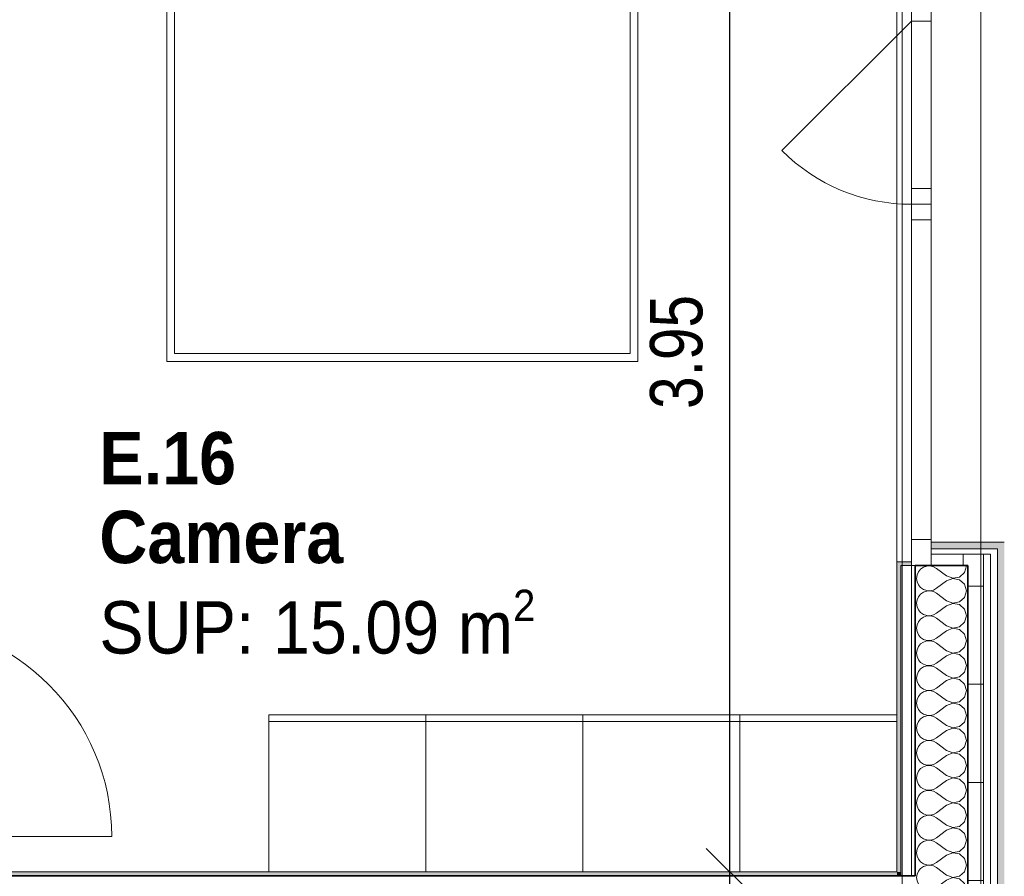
# Model space of a CAD drawing. Header units: metres. Extents: x -7.1 to 26.5, y -14.7 to 18.1.
# Tile 178 of 182: x 19.3 to 23, y 6.8 to 10. Entities that reach past the tile are written whole.
import ezdxf

# ---------------------------------------------------------------- set-up
doc = ezdxf.new("R2010")
doc.units = ezdxf.units.M
doc.header["$PDMODE"] = 65
doc.linetypes.add('AUSGEZOGEN', pattern=[0])
for name, color, linetype in [('XR$1$010 Aussenwände', 7, 'AUSGEZOGEN'), ('XR$1$010 Aussenwände Schichttrennlinien', 7, 'AUSGEZOGEN'), ('XR$1$010 Fenster', 7, 'AUSGEZOGEN'), ('XR$1$010 Türen', 7, 'AUSGEZOGEN'), ('XR$1$015 Innenwände', 7, 'AUSGEZOGEN'), ('XR$1$015 Innenwände Schichttrennlinien', 7, 'AUSGEZOGEN'), ('XR$1$030 Bodenaufbauten', 7, 'AUSGEZOGEN'), ('XR$1$065 Möbel Einrichtung', 7, 'AUSGEZOGEN'), ('XR$1$080 Raumdefinitionen Kontur', 7, 'AUSGEZOGEN'), ('XR$2$080 Raumdefinitionen Text_1', 7, 'AUSGEZOGEN'), ('XR$2$105 Bemassungen 100', 7, 'AUSGEZOGEN'), ('XR$3$010 Aussenwände Bauteilschraffuren', 7, 'AUSGEZOGEN'), ('XR$3$015 Innenwände Bauteilschraffuren', 7, 'AUSGEZOGEN'), ('XR$3$035 Decken', 7, 'AUSGEZOGEN')]:
    doc.layers.add(name, color=color, linetype=linetype)
doc.styles.add('ARIAL', font='arial.ttf')
doc.dimstyles.new('DIMSTYLE_3', dxfattribs={"dimtxt": 0.2, "dimasz": 0.3, "dimexe": 0, "dimexo": 0, "dimgap": 0.1, "dimtad": 2, "dimrnd": 0.005, "dimzin": 4, "dimdsep": 46, "dimtxsty": 'ARIAL', "dimblk1": 'ALL_ML_STRICH', "dimblk2": 'ALL_ML_STRICH', "dimsah": 1, "dimcen": 0, "dimclrd": 7, "dimclre": 7, "dimclrt": 7, "dimadec": 0, "dimazin": 0, "dimtfac": 1, "dimtdec": 0, "dimtix": 1, "dimtmove": 2, "dimatfit": 3, "dimfxl": 0, "dimtzin": 0, "dimlwd": 0, "dimlwe": 18, "dimarcsym": 0})
doc.dimstyles.new('DIMSTYLE_7', dxfattribs={"dimtxt": 0.2, "dimasz": 0.3, "dimexe": 0, "dimexo": 0, "dimgap": 0.1, "dimtad": 2, "dimdec": 1, "dimlfac": 100, "dimrnd": 0.5, "dimzin": 4, "dimdsep": 46, "dimtxsty": 'ARIAL', "dimblk1": 'ALL_ML_STRICH', "dimblk2": 'ALL_ML_STRICH', "dimsah": 1, "dimcen": 0, "dimclrd": 7, "dimclre": 7, "dimclrt": 7, "dimadec": 0, "dimazin": 0, "dimtfac": 1, "dimtdec": 0, "dimtix": 1, "dimtmove": 2, "dimatfit": 3, "dimfxl": 0, "dimtvp": 1.2, "dimtzin": 0, "dimlwd": 0, "dimlwe": 18, "dimarcsym": 0})
pattern_1 = [(0, (1500, 1500), (750, 750), [750, -750]), (90, (1500, 1500), (-750, 750), [750, -750])]
pattern_2 = [(0, (0.375, 0.375), (0.1875, 0.1875), [0.1875, -0.1875]), (90, (0.375, 0.375), (-0.1875, 0.1875), [0.1875, -0.1875])]

# ---------------------------------------------------------------- blocks, each defined once
blk = doc.blocks.new('ALL_ML_STRICH')
at = {"color": 0, "linetype": 'ByBlock', "lineweight": -2}
for p, q in [((0, -0.5), (0, 0.5)), ((-0.3, -0.3), (0.3, 0.3)), ((-1, 0), (0.5, 0))]:
    blk.add_line(p, q, dxfattribs=at)
blk = doc.blocks.new('*D217')
at = {"layer": 'DEFPOINTS', "color": 7, "linetype": 'AUSGEZOGEN', "lineweight": 18, "transparency": 16777216}
for p in [(22.048, 6.7835), (21.983, 6.6135), (22.0127, 6.6135)]:
    blk.add_point(p, dxfattribs=at)
at = {"layer": 'XR$2$105 Bemassungen 100', "color": 7, "linetype": 'AUSGEZOGEN', "lineweight": -2, "transparency": 16777216}
for p, q in [((21.983, 6.7835), (21.983, 6.7835)), ((21.983, 6.6135), (21.983, 6.7835)), ((21.983, 6.6135), (21.983, 6.6135))]:
    blk.add_line(p, q, dxfattribs=at)
at = {"layer": 'XR$2$105 Bemassungen 100', "color": 7, "linetype": 'AUSGEZOGEN', "lineweight": 18, "transparency": 16777216, "xscale": 0.3, "yscale": 0.3, "zscale": 0.3}
for p, rotation in [((21.983, 6.7835), 90), ((21.983, 6.6135), 270)]:
    blk.add_blockref('ALL_ML_STRICH', p, dxfattribs=dict(at, rotation=rotation))
at = {"layer": 'XR$2$105 Bemassungen 100', "color": 7, "linetype": 'AUSGEZOGEN', "lineweight": 18, "transparency": 16777216, "insert": (21.783, 6.397), "char_height": 0.2, "width": 0.64, "attachment_point": 5, "rotation": 90, "style": 'ARIAL'}
blk.add_mtext('\\W0.80;\\A1;{\\A1;{17\\H0.132000;\\S^ ;}}', dxfattribs=at)
blk = doc.blocks.new('*D218')
at = {"layer": 'DEFPOINTS', "color": 7, "linetype": 'AUSGEZOGEN', "lineweight": 18, "transparency": 16777216}
for p in [(22.1318, 10.7335), (21.983, 6.7835), (22.048, 6.7835)]:
    blk.add_point(p, dxfattribs=at)
at = {"layer": 'XR$2$105 Bemassungen 100', "color": 7, "linetype": 'AUSGEZOGEN', "lineweight": -2, "transparency": 16777216}
for p, q in [((21.983, 10.7335), (21.983, 10.7335)), ((21.983, 6.7835), (21.983, 10.7335)), ((21.983, 6.7835), (21.983, 6.7835))]:
    blk.add_line(p, q, dxfattribs=at)
at = {"layer": 'XR$2$105 Bemassungen 100', "color": 7, "linetype": 'AUSGEZOGEN', "lineweight": 18, "transparency": 16777216, "xscale": 0.3, "yscale": 0.3, "zscale": 0.3}
for p, rotation in [((21.983, 10.7335), 90), ((21.983, 6.7835), 270)]:
    blk.add_blockref('ALL_ML_STRICH', p, dxfattribs=dict(at, rotation=rotation))
at = {"layer": 'XR$2$105 Bemassungen 100', "color": 7, "linetype": 'AUSGEZOGEN', "lineweight": 18, "transparency": 16777216, "insert": (21.7795, 8.7695), "char_height": 0.2, "width": 0.64, "attachment_point": 5, "rotation": 90, "style": 'ARIAL'}
blk.add_mtext('\\W0.80;\\A1;{\\A1;{3.95\\H0.132000;\\S^ ;}}', dxfattribs=at)
blk = doc.blocks.new('COMPLEXOBJECT_54')
at = {"layer": 'XR$3$035 Decken', "color": 8, "linetype": 'AUSGEZOGEN', "lineweight": 25, "transparency": 33554687}
for p, q in [((25.1774, 6.8098), (25.5318, 6.4554)), ((24.5318, 6.0734), (22.9419, 6.0734))]:
    blk.add_line(p, q, dxfattribs=at)
blk.add_lwpolyline([(22.9419, 6.0734), (22.9423, 6.5749), (24.532, 6.5734)], dxfattribs=at)
for radius, start, end in [(1, 270.0121, 310.2124), (1.5, 270, 311.8103)]:
    blk.add_arc((24.5318, 7.5734), radius, start, end, dxfattribs=at)
blk = doc.blocks.new('COMPLEXOBJECT_65')
at = {"layer": 'XR$3$010 Aussenwände Bauteilschraffuren', "color": 8, "linetype": 'AUSGEZOGEN', "lineweight": 13, "transparency": 33554687}
for p, q in [((22.6974, 6.7685), (22.6965, 6.7619)), ((22.6965, 6.7619), (22.6983, 6.7489)), ((22.6983, 6.7489), (22.7036, 6.7369)), ((22.7036, 6.7369), (22.712, 6.7268)), ((22.8108, 6.7524), (22.7727, 6.7238)), ((22.8351, 6.7617), (22.8108, 6.7524)), ((22.8184, 6.7685), (22.8351, 6.7621)), ((22.8351, 6.7621), (22.8607, 6.7669)), ((22.8607, 6.7569), (22.8351, 6.7617)), ((22.8607, 6.7669), (22.8624, 6.7685)), ((22.8799, 6.7393), (22.8607, 6.7569)), ((22.887, 6.7143), (22.8799, 6.7393)), ((22.712, 6.7018), (22.7036, 6.6917)), ((22.712, 6.7268), (22.7229, 6.7193)), ((22.7229, 6.7093), (22.712, 6.7018)), ((22.7229, 6.7193), (22.7353, 6.7151)), ((22.7353, 6.7135), (22.7229, 6.7093)), ((22.7353, 6.7151), (22.7484, 6.7145)), ((22.7484, 6.7141), (22.7353, 6.7135)), ((22.7484, 6.7145), (22.7612, 6.7175)), ((22.7612, 6.7111), (22.7484, 6.7141)), ((22.7612, 6.7175), (22.7727, 6.7238)), ((22.7727, 6.7048), (22.7612, 6.7111)), ((22.8108, 6.6762), (22.7727, 6.7048)), ((22.8799, 6.6893), (22.887, 6.7143)), ((22.6983, 6.6797), (22.6965, 6.6667)), ((22.6965, 6.6667), (22.6983, 6.6537)), ((22.7036, 6.6917), (22.6983, 6.6797)), ((22.8108, 6.6762), (22.8351, 6.6669)), ((22.8351, 6.6665), (22.8108, 6.6571)), ((22.8351, 6.6669), (22.8607, 6.6717)), ((22.8607, 6.6616), (22.8351, 6.6665)), ((22.8607, 6.6717), (22.8799, 6.6893)), ((22.8799, 6.6441), (22.8607, 6.6616)), ((22.6983, 6.6537), (22.7036, 6.6416)), ((22.7036, 6.6416), (22.712, 6.6315)), ((22.712, 6.6315), (22.7164, 6.6285)), ((22.7726, 6.6285), (22.7727, 6.6286)), ((22.8108, 6.6571), (22.7727, 6.6286)), ((22.8843, 6.6285), (22.8799, 6.6441))]:
    blk.add_line(p, q, dxfattribs=at)
blk = doc.blocks.new('COMPLEXOBJECT_66')
at = {"layer": 'XR$3$010 Aussenwände Bauteilschraffuren', "color": 8, "linetype": 'AUSGEZOGEN', "lineweight": 13, "transparency": 33554687}
for p, q in [((22.712, 7.9399), (22.7036, 7.9298)), ((22.7229, 7.9474), (22.712, 7.9399)), ((22.7353, 7.9516), (22.7229, 7.9474)), ((22.7344, 7.9535), (22.7353, 7.9532)), ((22.7353, 7.9532), (22.7484, 7.9526)), ((22.7484, 7.9522), (22.7353, 7.9516)), ((22.7484, 7.9526), (22.7524, 7.9535)), ((22.7612, 7.9492), (22.7484, 7.9522)), ((22.7727, 7.9429), (22.7612, 7.9492)), ((22.8108, 7.9143), (22.7727, 7.9429)), ((22.8799, 7.9273), (22.887, 7.9524)), ((22.887, 7.9524), (22.8867, 7.9535)), ((22.6983, 7.9178), (22.6965, 7.9048)), ((22.6965, 7.9048), (22.6983, 7.8917)), ((22.7036, 7.9298), (22.6983, 7.9178)), ((22.8108, 7.9143), (22.8351, 7.905)), ((22.8351, 7.9046), (22.8108, 7.8952)), ((22.8351, 7.905), (22.8607, 7.9098)), ((22.8607, 7.8997), (22.8351, 7.9046)), ((22.8607, 7.9098), (22.8799, 7.9273)), ((22.8799, 7.8822), (22.8607, 7.8997)), ((22.6983, 7.8917), (22.7036, 7.8797)), ((22.7036, 7.8797), (22.712, 7.8696)), ((22.712, 7.8696), (22.7229, 7.8622)), ((22.7229, 7.8622), (22.7353, 7.858)), ((22.7612, 7.8603), (22.7727, 7.8667)), ((22.8108, 7.8952), (22.7727, 7.8667)), ((22.887, 7.8571), (22.8799, 7.8822)), ((22.7036, 7.8346), (22.6983, 7.8225)), ((22.712, 7.8447), (22.7036, 7.8346)), ((22.7229, 7.8521), (22.712, 7.8447)), ((22.7353, 7.8563), (22.7229, 7.8521)), ((22.7353, 7.858), (22.7484, 7.8573)), ((22.7484, 7.857), (22.7353, 7.8563)), ((22.7484, 7.8573), (22.7612, 7.8603)), ((22.7612, 7.854), (22.7484, 7.857)), ((22.7727, 7.8476), (22.7612, 7.854)), ((22.8108, 7.819), (22.7727, 7.8476)), ((22.8607, 7.8146), (22.8799, 7.8321)), ((22.8799, 7.8321), (22.887, 7.8571)), ((22.6983, 7.8225), (22.6965, 7.8095)), ((22.6965, 7.8095), (22.6983, 7.7965)), ((22.6983, 7.7965), (22.7036, 7.7845)), ((22.8108, 7.8), (22.7727, 7.7714)), ((22.8108, 7.819), (22.8351, 7.8097)), ((22.8351, 7.8093), (22.8108, 7.8)), ((22.8351, 7.8097), (22.8607, 7.8146)), ((22.8607, 7.8045), (22.8351, 7.8093)), ((22.8799, 7.7869), (22.8607, 7.8045)), ((22.887, 7.7619), (22.8799, 7.7869)), ((22.7036, 7.7845), (22.712, 7.7744)), ((22.712, 7.7494), (22.7036, 7.7393)), ((22.712, 7.7744), (22.7229, 7.7669)), ((22.7229, 7.7569), (22.712, 7.7494)), ((22.7229, 7.7669), (22.7353, 7.7627)), ((22.7353, 7.7611), (22.7229, 7.7569)), ((22.7353, 7.7627), (22.7484, 7.7621)), ((22.7484, 7.7617), (22.7353, 7.7611)), ((22.7484, 7.7621), (22.7612, 7.7651)), ((22.7612, 7.7587), (22.7484, 7.7617)), ((22.7612, 7.7651), (22.7727, 7.7714)), ((22.7727, 7.7524), (22.7612, 7.7587)), ((22.8108, 7.7238), (22.7727, 7.7524)), ((22.8799, 7.7369), (22.887, 7.7619)), ((22.6983, 7.7273), (22.6965, 7.7143)), ((22.6965, 7.7143), (22.6983, 7.7013)), ((22.7036, 7.7393), (22.6983, 7.7273)), ((22.8108, 7.7238), (22.8351, 7.7145)), ((22.8351, 7.7141), (22.8108, 7.7048)), ((22.8351, 7.7145), (22.8607, 7.7193)), ((22.8607, 7.7093), (22.8351, 7.7141)), ((22.8607, 7.7193), (22.8799, 7.7369)), ((22.6983, 7.7013), (22.7036, 7.6893)), ((22.7036, 7.6893), (22.712, 7.6791)), ((22.712, 7.6791), (22.7229, 7.6717)), ((22.7612, 7.6698), (22.7727, 7.6762)), ((22.8108, 7.7048), (22.7727, 7.6762)), ((22.8799, 7.6917), (22.8607, 7.7093)), ((22.887, 7.6667), (22.8799, 7.6917)), ((22.7036, 7.6441), (22.6983, 7.6321)), ((22.712, 7.6542), (22.7036, 7.6441)), ((22.7229, 7.6616), (22.712, 7.6542)), ((22.7229, 7.6717), (22.7353, 7.6675)), ((22.7353, 7.6658), (22.7229, 7.6616)), ((22.7353, 7.6675), (22.7484, 7.6669)), ((22.7484, 7.6665), (22.7353, 7.6658)), ((22.7484, 7.6669), (22.7612, 7.6698)), ((22.7612, 7.6635), (22.7484, 7.6665)), ((22.7727, 7.6571), (22.7612, 7.6635)), ((22.8108, 7.6286), (22.7727, 7.6571)), ((22.8607, 7.6241), (22.8799, 7.6416)), ((22.8799, 7.6416), (22.887, 7.6667)), ((22.6983, 7.6321), (22.6965, 7.619)), ((22.6965, 7.619), (22.6983, 7.606)), ((22.6983, 7.606), (22.7036, 7.594)), ((22.8108, 7.6095), (22.7727, 7.581)), ((22.8108, 7.6286), (22.8351, 7.6192)), ((22.8351, 7.6189), (22.8108, 7.6095)), ((22.8351, 7.6192), (22.8607, 7.6241)), ((22.8607, 7.614), (22.8351, 7.6189)), ((22.8799, 7.5965), (22.8607, 7.614)), ((22.7036, 7.594), (22.712, 7.5839)), ((22.712, 7.5839), (22.7229, 7.5765)), ((22.7229, 7.5664), (22.712, 7.559)), ((22.7229, 7.5765), (22.7353, 7.5723)), ((22.7353, 7.5706), (22.7229, 7.5664)), ((22.7353, 7.5723), (22.7484, 7.5716)), ((22.7484, 7.5712), (22.7353, 7.5706)), ((22.7484, 7.5716), (22.7612, 7.5746)), ((22.7612, 7.5683), (22.7484, 7.5712)), ((22.7612, 7.5746), (22.7727, 7.581)), ((22.7727, 7.5619), (22.7612, 7.5683)), ((22.8108, 7.5333), (22.7727, 7.5619)), ((22.887, 7.5714), (22.8799, 7.5965)), ((22.8799, 7.5464), (22.887, 7.5714)), ((22.6983, 7.5368), (22.6965, 7.5238)), ((22.6965, 7.5238), (22.6983, 7.5108)), ((22.7036, 7.5488), (22.6983, 7.5368)), ((22.712, 7.559), (22.7036, 7.5488)), ((22.8108, 7.5333), (22.8351, 7.524)), ((22.8351, 7.5236), (22.8108, 7.5143)), ((22.8351, 7.524), (22.8607, 7.5288)), ((22.8607, 7.5188), (22.8351, 7.5236)), ((22.8607, 7.5288), (22.8799, 7.5464)), ((22.6983, 7.5108), (22.7036, 7.4988)), ((22.7036, 7.4988), (22.712, 7.4887)), ((22.712, 7.4887), (22.7229, 7.4812)), ((22.8108, 7.5143), (22.7727, 7.4857)), ((22.8799, 7.5012), (22.8607, 7.5188)), ((22.887, 7.4762), (22.8799, 7.5012)), ((22.7036, 7.4536), (22.6983, 7.4416)), ((22.712, 7.4637), (22.7036, 7.4536)), ((22.7229, 7.4712), (22.712, 7.4637)), ((22.7229, 7.4812), (22.7353, 7.477)), ((22.7353, 7.4754), (22.7229, 7.4712)), ((22.7353, 7.477), (22.7484, 7.4764)), ((22.7484, 7.476), (22.7353, 7.4754)), ((22.7484, 7.4764), (22.7612, 7.4794)), ((22.7612, 7.473), (22.7484, 7.476)), ((22.7612, 7.4794), (22.7727, 7.4857)), ((22.7727, 7.4667), (22.7612, 7.473)), ((22.8108, 7.4381), (22.7727, 7.4667)), ((22.8607, 7.4336), (22.8799, 7.4512)), ((22.8799, 7.4512), (22.887, 7.4762)), ((22.6983, 7.4416), (22.6965, 7.4286)), ((22.6965, 7.4286), (22.6983, 7.4156)), ((22.6983, 7.4156), (22.7036, 7.4035)), ((22.8108, 7.419), (22.7727, 7.3905)), ((22.8108, 7.4381), (22.8351, 7.4288)), ((22.8351, 7.4284), (22.8108, 7.419)), ((22.8351, 7.4288), (22.8607, 7.4336)), ((22.8607, 7.4235), (22.8351, 7.4284)), ((22.8799, 7.406), (22.8607, 7.4235)), ((22.7036, 7.4035), (22.712, 7.3934)), ((22.712, 7.3934), (22.7229, 7.386)), ((22.7229, 7.3759), (22.712, 7.3685)), ((22.7229, 7.386), (22.7353, 7.3818)), ((22.7353, 7.3801), (22.7229, 7.3759)), ((22.7353, 7.3818), (22.7484, 7.3811)), ((22.7484, 7.3808), (22.7353, 7.3801)), ((22.7484, 7.3811), (22.7612, 7.3841)), ((22.7612, 7.3778), (22.7484, 7.3808)), ((22.7612, 7.3841), (22.7727, 7.3905)), ((22.7727, 7.3714), (22.7612, 7.3778)), ((22.887, 7.381), (22.8799, 7.406)), ((22.8799, 7.3559), (22.887, 7.381)), ((22.6983, 7.3463), (22.6965, 7.3333)), ((22.7036, 7.3584), (22.6983, 7.3463)), ((22.712, 7.3685), (22.7036, 7.3584)), ((22.8108, 7.3429), (22.7727, 7.3714)), ((22.8108, 7.3429), (22.8351, 7.3335)), ((22.8351, 7.3335), (22.8607, 7.3384)), ((22.8607, 7.3384), (22.8799, 7.3559)), ((22.6965, 7.3333), (22.6983, 7.3203)), ((22.6983, 7.3203), (22.7036, 7.3083)), ((22.7036, 7.3083), (22.712, 7.2982)), ((22.712, 7.2982), (22.7229, 7.2907)), ((22.8108, 7.3238), (22.7727, 7.2952)), ((22.8351, 7.3331), (22.8108, 7.3238)), ((22.8607, 7.3283), (22.8351, 7.3331)), ((22.8799, 7.3107), (22.8607, 7.3283)), ((22.887, 7.2857), (22.8799, 7.3107)), ((22.7036, 7.2631), (22.6983, 7.2511)), ((22.712, 7.2732), (22.7036, 7.2631)), ((22.7229, 7.2807), (22.712, 7.2732)), ((22.7229, 7.2907), (22.7353, 7.2865)), ((22.7353, 7.2849), (22.7229, 7.2807)), ((22.7353, 7.2865), (22.7484, 7.2859)), ((22.7484, 7.2855), (22.7353, 7.2849)), ((22.7484, 7.2859), (22.7612, 7.2889)), ((22.7612, 7.2825), (22.7484, 7.2855)), ((22.7612, 7.2889), (22.7727, 7.2952)), ((22.7727, 7.2762), (22.7612, 7.2825)), ((22.8108, 7.2476), (22.7727, 7.2762)), ((22.8607, 7.2431), (22.8799, 7.2607)), ((22.8799, 7.2607), (22.887, 7.2857)), ((22.6983, 7.2511), (22.6965, 7.2381)), ((22.6965, 7.2381), (22.6983, 7.2251)), ((22.6983, 7.2251), (22.7036, 7.2131)), ((22.8108, 7.2286), (22.7727, 7.2)), ((22.8108, 7.2476), (22.8351, 7.2383)), ((22.8351, 7.2379), (22.8108, 7.2286)), ((22.8351, 7.2383), (22.8607, 7.2431)), ((22.8607, 7.2331), (22.8351, 7.2379)), ((22.8799, 7.2155), (22.8607, 7.2331)), ((22.7036, 7.2131), (22.712, 7.2029)), ((22.712, 7.2029), (22.7229, 7.1955)), ((22.7229, 7.1854), (22.712, 7.178)), ((22.7229, 7.1955), (22.7353, 7.1913)), ((22.7353, 7.1896), (22.7229, 7.1854)), ((22.7353, 7.1913), (22.7484, 7.1907)), ((22.7484, 7.1903), (22.7353, 7.1896)), ((22.7484, 7.1907), (22.7612, 7.1936)), ((22.7612, 7.1873), (22.7484, 7.1903)), ((22.7612, 7.1936), (22.7727, 7.2)), ((22.7727, 7.181), (22.7612, 7.1873)), ((22.887, 7.1905), (22.8799, 7.2155)), ((22.8799, 7.1654), (22.887, 7.1905)), ((22.6983, 7.1559), (22.6965, 7.1429)), ((22.7036, 7.1679), (22.6983, 7.1559)), ((22.712, 7.178), (22.7036, 7.1679)), ((22.8108, 7.1524), (22.7727, 7.181)), ((22.8108, 7.1524), (22.8351, 7.143)), ((22.8351, 7.143), (22.8607, 7.1479)), ((22.8607, 7.1479), (22.8799, 7.1654)), ((22.6965, 7.1429), (22.6983, 7.1298)), ((22.6983, 7.1298), (22.7036, 7.1178)), ((22.7036, 7.1178), (22.712, 7.1077)), ((22.8108, 7.1333), (22.7727, 7.1048)), ((22.8351, 7.1427), (22.8108, 7.1333)), ((22.8607, 7.1378), (22.8351, 7.1427)), ((22.8799, 7.1203), (22.8607, 7.1378)), ((22.887, 7.0952), (22.8799, 7.1203)), ((22.7036, 7.0727), (22.6983, 7.0606)), ((22.712, 7.0828), (22.7036, 7.0727)), ((22.712, 7.1077), (22.7229, 7.1003)), ((22.7229, 7.0902), (22.712, 7.0828)), ((22.7229, 7.1003), (22.7353, 7.0961)), ((22.7353, 7.0944), (22.7229, 7.0902)), ((22.7353, 7.0961), (22.7484, 7.0954)), ((22.7484, 7.095), (22.7353, 7.0944)), ((22.7484, 7.0954), (22.7612, 7.0984)), ((22.7612, 7.0921), (22.7484, 7.095)), ((22.7612, 7.0984), (22.7727, 7.1048)), ((22.7727, 7.0857), (22.7612, 7.0921)), ((22.8108, 7.0571), (22.7727, 7.0857)), ((22.8799, 7.0702), (22.887, 7.0952)), ((22.6983, 7.0606), (22.6965, 7.0476)), ((22.6965, 7.0476), (22.6983, 7.0346)), ((22.6983, 7.0346), (22.7036, 7.0226)), ((22.8108, 7.0381), (22.7727, 7.0095)), ((22.8108, 7.0571), (22.8351, 7.0478)), ((22.8351, 7.0474), (22.8108, 7.0381)), ((22.8351, 7.0478), (22.8607, 7.0526)), ((22.8607, 7.0426), (22.8351, 7.0474)), ((22.8607, 7.0526), (22.8799, 7.0702)), ((22.8799, 7.025), (22.8607, 7.0426)), ((22.7036, 7.0226), (22.712, 7.0125)), ((22.712, 7.0125), (22.7229, 7.005)), ((22.7229, 7.005), (22.7353, 7.0008)), ((22.7353, 6.9992), (22.7229, 6.995)), ((22.7353, 7.0008), (22.7484, 7.0002)), ((22.7484, 6.9998), (22.7353, 6.9992)), ((22.7484, 7.0002), (22.7612, 7.0032)), ((22.7612, 6.9968), (22.7484, 6.9998)), ((22.7612, 7.0032), (22.7727, 7.0095)), ((22.7727, 6.9905), (22.7612, 6.9968)), ((22.887, 7), (22.8799, 7.025)), ((22.8799, 6.975), (22.887, 7)), ((22.6983, 6.9654), (22.6965, 6.9524)), ((22.7036, 6.9774), (22.6983, 6.9654)), ((22.712, 6.9875), (22.7036, 6.9774)), ((22.7229, 6.995), (22.712, 6.9875)), ((22.8108, 6.9619), (22.7727, 6.9905)), ((22.8108, 6.9619), (22.8351, 6.9526)), ((22.8607, 6.9574), (22.8799, 6.975)), ((22.6965, 6.9524), (22.6983, 6.9394)), ((22.6983, 6.9394), (22.7036, 6.9273)), ((22.7036, 6.9273), (22.712, 6.9172)), ((22.8108, 6.9429), (22.7727, 6.9143)), ((22.8351, 6.9522), (22.8108, 6.9429)), ((22.8351, 6.9526), (22.8607, 6.9574)), ((22.8607, 6.9474), (22.8351, 6.9522)), ((22.8799, 6.9298), (22.8607, 6.9474)), ((22.887, 6.9048), (22.8799, 6.9298)), ((22.712, 6.8923), (22.7036, 6.8822)), ((22.712, 6.9172), (22.7229, 6.9098)), ((22.7229, 6.8997), (22.712, 6.8923)), ((22.7229, 6.9098), (22.7353, 6.9056)), ((22.7353, 6.9039), (22.7229, 6.8997)), ((22.7353, 6.9056), (22.7484, 6.905)), ((22.7484, 6.9046), (22.7353, 6.9039)), ((22.7484, 6.905), (22.7612, 6.9079)), ((22.7612, 6.9016), (22.7484, 6.9046)), ((22.7612, 6.9079), (22.7727, 6.9143)), ((22.7727, 6.8952), (22.7612, 6.9016)), ((22.8108, 6.8667), (22.7727, 6.8952)), ((22.8799, 6.8797), (22.887, 6.9048)), ((22.6983, 6.8702), (22.6965, 6.8571)), ((22.6965, 6.8571), (22.6983, 6.8441)), ((22.7036, 6.8822), (22.6983, 6.8702)), ((22.8108, 6.8476), (22.7727, 6.819)), ((22.8108, 6.8667), (22.8351, 6.8573)), ((22.8351, 6.857), (22.8108, 6.8476)), ((22.8351, 6.8573), (22.8607, 6.8622)), ((22.8607, 6.8521), (22.8351, 6.857)), ((22.8607, 6.8622), (22.8799, 6.8797)), ((22.8799, 6.8346), (22.8607, 6.8521)), ((22.6983, 6.8441), (22.7036, 6.8321)), ((22.7036, 6.8321), (22.712, 6.822)), ((22.712, 6.822), (22.7229, 6.8146)), ((22.7229, 6.8146), (22.7353, 6.8104)), ((22.7353, 6.8087), (22.7229, 6.8045)), ((22.7353, 6.8104), (22.7484, 6.8097)), ((22.7484, 6.8093), (22.7353, 6.8087)), ((22.7484, 6.8097), (22.7612, 6.8127)), ((22.7612, 6.8064), (22.7484, 6.8093)), ((22.7612, 6.8127), (22.7727, 6.819)), ((22.887, 6.8095), (22.8799, 6.8346)), ((22.8799, 6.7845), (22.887, 6.8095)), ((22.6983, 6.7749), (22.6974, 6.7685)), ((22.7036, 6.7869), (22.6983, 6.7749)), ((22.712, 6.7971), (22.7036, 6.7869)), ((22.7229, 6.8045), (22.712, 6.7971)), ((22.7727, 6.8), (22.7612, 6.8064)), ((22.8108, 6.7714), (22.7727, 6.8)), ((22.8108, 6.7714), (22.8184, 6.7685)), ((22.8624, 6.7685), (22.8799, 6.7845))]:
    blk.add_line(p, q, dxfattribs=at)

msp = doc.modelspace()

# ---------------------------------------------------------------- hatches: boundary and pattern name
at = {"layer": 'XR$3$010 Aussenwände Bauteilschraffuren', "linetype": 'AUSGEZOGEN', "lineweight": 13, "true_color": 0xa79e8b, "transparency": 33554687}
for points in [[(23.0318, 8.0175), (23.0318, 8.0435), (22.7518, 8.0435), (22.7518, 8.0175)], [(23.0318, 8.0175), (23.0058, 8.0175), (23.0058, 5.7595), (23.0318, 5.7595)]]:
    msp.add_hatch(color=253, dxfattribs=at).paths.add_polyline_path(points)
at = {"layer": 'XR$3$010 Aussenwände Bauteilschraffuren', "linetype": 'AUSGEZOGEN', "lineweight": 13, "transparency": 33554687}
h = msp.add_hatch(dxfattribs=at)
h.set_pattern_fill('MUSTER', color=8, scale=750, style=0, pattern_type=2)
h.set_pattern_definition(pattern_1)
h.paths.add_polyline_path([(23.0058, 7.9975), (23.0058, 8.0175), (22.7518, 8.0175), (22.7518, 7.9975)], flags=0)
h = msp.add_hatch(dxfattribs=at)
h.set_pattern_fill('MUSTER', color=42, scale=0.1875, style=0, pattern_type=2)
h.set_pattern_definition(pattern_2)
h.paths.add_polyline_path([(22.9518, 7.9535), (22.9518, 7.9975), (22.7518, 7.9975), (22.7518, 7.9535)], flags=0)
h = msp.add_hatch(dxfattribs=at)
h.set_pattern_fill('MUSTER', color=8, scale=750, style=0, pattern_type=2)
h.set_pattern_definition(pattern_1)
h.paths.add_polyline_path([(23.0058, 7.9975), (22.9788, 7.9975), (22.9788, 5.7795), (23.0058, 5.7795)], flags=0)
at = {"layer": 'XR$3$010 Aussenwände Bauteilschraffuren', "linetype": 'AUSGEZOGEN', "lineweight": 13, "true_color": 0x202020, "transparency": 33554687}
for points in [[(22.6218, 7.9685), (22.6218, 7.9535), (22.6768, 7.9535), (22.6768, 7.9685)], [(22.6218, 6.7835), (22.6368, 6.7835), (22.6368, 7.9535), (22.6218, 7.9535)], [(22.6218, 6.7835), (22.6218, 6.7685), (22.6368, 6.7685), (22.6368, 6.7835)]]:
    msp.add_hatch(color=250, dxfattribs=at).paths.add_polyline_path(points)
at = {"layer": 'XR$3$010 Aussenwände Bauteilschraffuren', "linetype": 'AUSGEZOGEN', "lineweight": 13, "transparency": 33554687}
h = msp.add_hatch(dxfattribs=at)
h.set_pattern_fill('MUSTER', color=8, scale=750, style=0, pattern_type=2)
h.set_pattern_definition(pattern_1)
h.paths.add_polyline_path([(22.6768, 6.7685), (22.6918, 6.7685), (22.6918, 7.9535), (22.6768, 7.9535)], flags=0)
h = msp.add_hatch(dxfattribs=at)
h.set_pattern_fill('MUSTER', color=42, scale=0.1875, style=0, pattern_type=2)
h.set_pattern_definition(pattern_2)
h.paths.add_polyline_path([(22.9518, 7.9535), (22.8918, 7.9535), (22.8918, 5.8235), (22.9518, 5.8235)], flags=0)
at = {"layer": 'XR$3$015 Innenwände Bauteilschraffuren', "linetype": 'AUSGEZOGEN', "lineweight": 13, "true_color": 0x202020, "transparency": 33554687}
msp.add_hatch(color=250, dxfattribs=at).paths.add_polyline_path([(22.6218, 6.7835), (18.8018, 6.7835), (18.8018, 6.7685), (22.6218, 6.7685)])

# ---------------------------------------------------------------- linework, layer by layer
at = {"layer": 'XR$1$010 Aussenwände', "color": 7, "linetype": 'AUSGEZOGEN', "lineweight": 18, "transparency": 33554687}
for p, q in [((22.8918, 8.0435), (22.7518, 8.0435)), ((22.7518, 8.0175), (22.7518, 8.0435)), ((22.7518, 7.9975), (22.7518, 8.0175)), ((22.9518, 8.0435), (22.8918, 8.0435)), ((22.9788, 8.0435), (22.9518, 8.0435)), ((23.0058, 8.0435), (22.9788, 8.0435)), ((23.0318, 8.0435), (23.0058, 8.0435)), ((22.7518, 7.9535), (22.7518, 7.9975)), ((22.6768, 7.9685), (22.6218, 7.9685)), ((22.6218, 7.9535), (22.6218, 7.9685)), ((22.6218, 7.9535), (22.6218, 6.7835)), ((22.6918, 7.9535), (22.6768, 7.9535))]:
    msp.add_line(p, q, dxfattribs=at)
at = {"layer": 'XR$1$010 Aussenwände', "color": 7, "linetype": 'AUSGEZOGEN', "lineweight": 35, "transparency": 33554687}
msp.add_line((22.7518, 7.9535), (22.6918, 7.9535), dxfattribs=at)
at = {"layer": 'XR$1$010 Aussenwände Schichttrennlinien', "color": 7, "linetype": 'AUSGEZOGEN', "lineweight": 18, "transparency": 33554687}
for p, q in [((22.7518, 8.0175), (23.0058, 8.0175)), ((23.0058, 8.0175), (22.7518, 8.0175)), ((23.0058, 7.9975), (23.0058, 8.0175)), ((22.7518, 7.9975), (22.9518, 7.9975)), ((22.9788, 7.9975), (22.7518, 7.9975)), ((22.9518, 7.9535), (22.9518, 7.9975)), ((22.9788, 5.7795), (22.9788, 7.9975)), ((23.0058, 5.7795), (23.0058, 7.9975)), ((22.6368, 7.9535), (22.6368, 6.7685)), ((22.6368, 7.9535), (22.6768, 7.9535)), ((22.6768, 7.9535), (22.6768, 7.9685)), ((22.6768, 7.9535), (22.6768, 6.7685)), ((22.9518, 5.8235), (22.9518, 7.9535))]:
    msp.add_line(p, q, dxfattribs=at)
at = {"layer": 'XR$1$010 Aussenwände Schichttrennlinien', "color": 7, "linetype": 'AUSGEZOGEN', "lineweight": 35, "transparency": 33554687}
for p, q in [((22.6918, 6.7685), (22.6918, 7.9535)), ((22.8918, 7.9535), (22.7518, 7.9535)), ((22.8918, 6.7685), (22.8918, 7.9535)), ((22.6368, 6.7685), (22.6218, 6.7685)), ((22.6368, 6.7685), (22.6218, 6.7685)), ((22.6768, 6.7685), (22.6368, 6.7685)), ((22.6768, 6.7685), (22.6368, 6.7685)), ((22.6918, 6.7685), (22.6768, 6.7685)), ((22.6918, 6.7685), (22.6768, 6.7685)), ((22.8918, 6.6285), (22.8918, 6.7685))]:
    msp.add_line(p, q, dxfattribs=at)
at = {"layer": 'XR$1$010 Fenster', "color": 7, "linetype": 'AUSGEZOGEN', "lineweight": 13, "transparency": 33554687}
for p, q in [((22.6768, 10.1335), (22.6768, 10.0335)), ((22.7518, 10.0335), (22.7518, 10.1335)), ((22.6218, 10.1185), (22.6218, 7.9685)), ((22.6768, 10.0335), (22.1818, 9.5385)), ((22.6768, 10.0335), (22.7518, 10.0335)), ((22.6768, 10.0335), (22.6768, 9.3935)), ((22.7518, 9.3935), (22.7518, 10.0335)), ((22.7518, 9.3935), (22.6768, 9.3935)), ((22.6768, 9.3935), (22.6768, 9.3335)), ((22.7518, 9.3335), (22.7518, 9.3935)), ((22.6768, 9.3335), (22.7518, 9.3335)), ((22.7518, 9.3335), (22.6768, 9.3335)), ((22.6768, 9.3335), (22.6768, 9.2735)), ((22.7518, 9.2735), (22.7518, 9.3335)), ((22.6768, 9.2735), (22.6768, 8.0535)), ((22.6768, 9.2735), (22.7518, 9.2735)), ((22.7518, 8.0535), (22.7518, 9.2735)), ((22.7518, 8.0535), (22.6768, 8.0535)), ((22.6768, 8.0535), (22.6768, 7.9535)), ((22.7518, 7.9535), (22.7518, 8.0535)), ((22.7518, 8.0175), (22.7518, 8.0435)), ((22.7518, 8.0175), (22.7518, 8.0435)), ((22.8918, 8.0435), (22.7518, 8.0435)), ((22.7518, 7.9975), (22.7518, 8.0175)), ((22.7518, 7.9975), (22.7518, 8.0175)), ((22.9518, 8.0435), (22.8918, 8.0435)), ((22.9788, 8.0435), (22.9518, 8.0435)), ((23.0058, 8.0435), (22.9788, 8.0435)), ((23.0318, 8.0435), (23.0058, 8.0435)), ((22.7518, 7.9535), (22.7518, 7.9975)), ((22.7518, 7.9535), (22.7518, 7.9975)), ((22.6218, 7.9535), (22.6218, 7.9685)), ((22.6768, 7.9685), (22.6218, 7.9685)), ((22.6918, 7.9535), (22.6768, 7.9535)), ((22.6918, 7.9535), (22.6768, 7.9535)), ((22.7518, 7.9535), (22.6918, 7.9535)), ((22.7518, 7.9535), (22.6918, 7.9535))]:
    msp.add_line(p, q, dxfattribs=at)
msp.add_arc((22.6768, 10.0335), 0.7, 225, 270, dxfattribs=at)
at = {"layer": 'XR$1$010 Türen', "color": 7, "linetype": 'AUSGEZOGEN', "lineweight": 13, "transparency": 33554687}
msp.add_line((18.8018, 6.9185), (19.6218, 6.9185), dxfattribs=at)
msp.add_arc((18.8018, 6.9185), 0.82, 0, 90, dxfattribs=at)
at = {"layer": 'XR$1$015 Innenwände', "color": 7, "linetype": 'AUSGEZOGEN', "lineweight": 18, "transparency": 33554687}
msp.add_line((22.6218, 6.7835), (18.8018, 6.7835), dxfattribs=at)
at = {"layer": 'XR$1$015 Innenwände Schichttrennlinien', "color": 7, "linetype": 'AUSGEZOGEN', "lineweight": 35, "transparency": 33554687}
msp.add_line((22.6218, 6.7685), (18.8018, 6.7685), dxfattribs=at)
at = {"layer": 'XR$1$030 Bodenaufbauten', "color": 254, "linetype": 'AUSGEZOGEN', "lineweight": 13, "transparency": 33554687}
msp.add_lwpolyline([(2.2618, -3.7865), (22.6418, -3.7865), (22.6418, 10.7535), (14.8918, 10.7535), (14.8918, 6.0735), (10.0118, 6.0735), (10.0118, 8.0099), (10.0118, 10.7535), (2.2618, 10.7535), (2.2618, -3.7865)], close=True, dxfattribs=at)
at = {"layer": 'XR$1$065 Möbel Einrichtung', "color": 8, "linetype": 'AUSGEZOGEN', "lineweight": 13, "transparency": 33554687}
for p, q in [((19.8318, 10.7335), (19.8318, 8.7335)), ((21.6318, 8.7335), (21.6318, 10.7335)), ((19.8618, 10.1135), (19.8618, 8.7635)), ((21.6018, 8.7635), (21.6018, 10.1135)), ((19.8318, 8.7335), (21.6318, 8.7335)), ((19.8618, 8.7635), (20.7318, 8.7635)), ((20.7318, 8.7635), (21.6018, 8.7635)), ((20.2218, 7.3585), (20.8218, 7.3585)), ((20.8218, 7.3585), (21.4218, 7.3585)), ((21.4218, 7.3585), (22.0218, 7.3585)), ((22.0218, 7.3585), (22.6218, 7.3585))]:
    msp.add_line(p, q, dxfattribs=at)
for points in [[(20.2218, 7.3835), (20.8218, 7.3835), (20.8218, 6.7835), (20.2218, 6.7835), (20.2218, 7.3835)], [(20.8218, 7.3835), (21.4218, 7.3835), (21.4218, 6.7835), (20.8218, 6.7835), (20.8218, 7.3835)], [(21.4218, 7.3835), (22.0218, 7.3835), (22.0218, 6.7835), (21.4218, 6.7835), (21.4218, 7.3835)], [(22.0218, 7.3835), (22.6218, 7.3835), (22.6218, 6.7835), (22.0218, 6.7835), (22.0218, 7.3835)]]:
    msp.add_lwpolyline(points, close=True, dxfattribs=at)
at = {"layer": 'XR$1$080 Raumdefinitionen Kontur', "color": 8, "linetype": 'AUSGEZOGEN', "lineweight": 13, "transparency": 33554687}
msp.add_lwpolyline([(22.6215, 10.7335), (18.8018, 10.7335), (18.8018, 6.7835), (22.6215, 6.7835), (22.6215, 10.7335)], close=True, dxfattribs=at)
at = {"layer": 'XR$3$035 Decken', "color": 7, "linetype": 'AUSGEZOGEN', "lineweight": 18, "transparency": 33554687}
msp.add_lwpolyline([(10.0118, 11.0035), (1.9918, 11.0535), (1.9918, -3.9165), (1.9918, -6.6565), (22.9418, -6.6565), (22.9418, 11.0535), (14.8918, 11.0535), (14.8918, 6.2735), (13.4518, 6.2735), (11.4518, 6.2735), (10.0118, 6.2735), (10.0118, 11.0035)], close=True, dxfattribs=at)

# ---------------------------------------------------------------- block references
at = {"layer": 'XR$3$010 Aussenwände Bauteilschraffuren', "color": 8, "linetype": 'AUSGEZOGEN', "lineweight": 13, "transparency": 33554687}
for name in ['COMPLEXOBJECT_66', 'COMPLEXOBJECT_65']:
    msp.add_blockref(name, (0, 0), dxfattribs=at)
at = {"layer": 'XR$3$035 Decken', "color": 8, "linetype": 'AUSGEZOGEN', "lineweight": 25, "transparency": 33554687}
msp.add_blockref('COMPLEXOBJECT_54', (0, 0), dxfattribs=at)

# ---------------------------------------------------------------- texts
at = {"layer": 'XR$2$080 Raumdefinitionen Text_1', "color": 7, "linetype": 'AUSGEZOGEN', "transparency": 33554687, "insert": (19.5743, 8.4641), "char_height": 0.2, "width": 2.103156, "attachment_point": 1, "line_spacing_factor": 0.903614, "style": 'ARIAL'}
msp.add_mtext('\\A1;{\\fArial|b1|i0|c162|p34;\\W0.90909;E.16}\\P{\\fArial|b1|i0|c162|p34;\\W0.90909;Camera\\P\\fArial|b0|i0|c162|p34;SUP: 15.09 m\\H0.6x;\\S2^ ;}', dxfattribs=at)

# ---------------------------------------------------------------- dimensions: what is measured, and where the dimension line sits
at = {"layer": 'XR$2$105 Bemassungen 100', "color": 7, "linetype": 'AUSGEZOGEN', "lineweight": 18, "transparency": 33554687}
for base, p1, p2, dimstyle, picture, middle in [((21.983, 10.7335), (21.983, 6.7835), (21.983, 10.7335), 'DIMSTYLE_3', '*D218', (21.7795, 8.7695)), ((21.983, 6.7835), (21.983, 6.6135), (21.983, 6.7835), 'DIMSTYLE_7', '*D217', (21.783, 6.397))]:
    dim = msp.add_linear_dim(base=base, p1=p1, p2=p2, angle=90, dimstyle=dimstyle, override={"dimpost": '<>', "dimclrd": 7, "dimclre": 7, "dimclrt": 7, "dimlwd": 0, "dimlwe": 18}, dxfattribs=at)
    dim.commit()
    dim.dimension.update_dxf_attribs({"geometry": picture, "text_midpoint": middle, "dimtype": 160})

doc.saveas('drawing.dxf')
